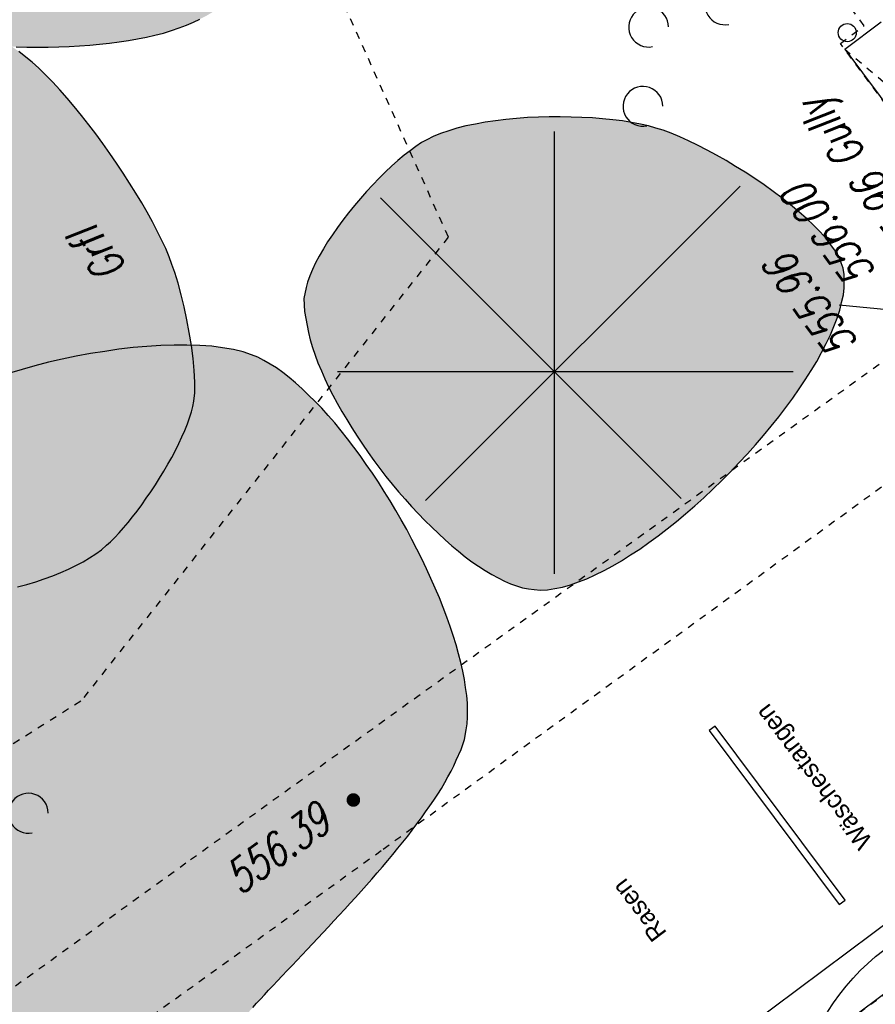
# Model space of a CAD drawing. Header units: metres. Extents: x 2 to 485, y 6 to 594.
# Tile 167 of 176: x 369 to 381, y 394 to 408. Entities that reach past the tile are written whole.
import ezdxf
from ezdxf.enums import TextEntityAlignment as Align

# ---------------------------------------------------------------- set-up
doc = ezdxf.new("R2010")
doc.units = ezdxf.units.M
doc.header["$LTSCALE"] = 0.0125
for name, pattern in [('260241_A_bea$0$GESTRICHELT', [0.4, 0.2, -0.2]), ('260241_A_bea$0$GESTRICHELTX2', [0.7, 0.5, -0.2]), ('260241_A_bea$0$PUNKTIERT', [0.2, 0, -0.2])]:
    doc.linetypes.add(name, pattern=pattern)
for name, color, linetype in [('260241_A_bea$0$B10_GEBAEUDE', 1, 'Continuous'), ('260241_A_bea$0$B13_GEB_ZUBEHOER', 12, 'Continuous'), ('260241_A_bea$0$B14_GEB_ZUB_GESTR', 12, 'Continuous'), ('260241_A_bea$0$B25_EINFASS_GEPKT', 7, '260241_A_bea$0$PUNKTIERT'), ('260241_A_bea$0$B28_VEINFASS_TXT', 5, 'Continuous'), ('260241_A_bea$0$B30_BEWSYM', 3, 'Continuous'), ('260241_A_bea$0$B31_BEWLIN', 3, 'Continuous'), ('260241_A_bea$0$B32_BEWLIN_GESTR', 3, 'Continuous'), ('260241_A_bea$0$B53_HAUPTHOEHEN', 4, 'Continuous'), ('260241_A_bea$0$B54_HOEHEN', 253, 'Continuous'), ('f_baum', 3, 'Continuous'), ('f_einfassung', 51, 'Continuous'), ('f_spiel', 2, 'Continuous'), ('f_text_100', 7, 'Continuous')]:
    doc.layers.add(name, color=color, linetype=linetype)
doc.layers.add('260241_A_bea$0$f_fill_baum', color=86, linetype='Continuous', lineweight=18)
doc.styles.add('260241_A_bea$0$ROMANS', font='ROMANS')

# ---------------------------------------------------------------- blocks, each defined once
blk = doc.blocks.new('260241_A_bea$0$HOEHENPKT_ZENTR')
at = {"const_width": 0.75}
blk.add_lwpolyline([(-0.375, 0, 1), (0.375, 0, 1)], format="xyb", close=True, dxfattribs=at)
blk = doc.blocks.new('260241_A_bea$0$GEBUESCH_SYM')
for centre in [(0, 0.127), (-0.18, 0.002), (0.18, 0.002)]:
    blk.add_arc(centre, 0.055, 309.521, 230.479)
blk = doc.blocks.new('260241_A_bea$0$Nadelbaum')
at = {"lineweight": -2}
for p, q in [((0.4, 0), (-0.4, 0)), ((-0.28, 0.28), (0.28, -0.28)), ((0.28, 0.28), (-0.28, -0.28)), ((0, -0.4), (0, 0.4))]:
    blk.add_line(p, q, dxfattribs=at)
blk.add_circle((0, 0), 0.5, dxfattribs=at)
blk = doc.blocks.new('260241_A_bea$0$Nadelbaum_Stamm')
at = {"lineweight": -2}
blk.add_hatch(color=256, dxfattribs=at).paths.add_polyline_path([(0, 0.5, -1), (0, -0.5, -1)], flags=0)

msp = doc.modelspace()

# ---------------------------------------------------------------- hatches: boundary and pattern name
at = {"layer": '260241_A_bea$0$f_fill_baum'}
h = msp.add_hatch(color=256, dxfattribs=at)
h.dxf.hatch_style = 1
h.paths.add_polyline_path([(371.745, 407.708), (371.835, 407.777), (371.93, 407.867), (372.026, 407.973), (372.122, 408.079), (372.219, 408.201), (372.316, 408.336), (372.413, 408.471), (372.51, 408.618), (372.604, 408.773), (372.652, 408.851), (372.699, 408.931), (372.745, 409.013), (372.79, 409.094), (372.835, 409.176), (372.879, 409.259), (372.922, 409.342), (372.964, 409.426), (373.005, 409.51), (373.047, 409.594), (373.087, 409.679), (373.126, 409.764), (373.202, 409.932), (373.272, 410.099), (373.333, 410.26), (373.395, 410.422), (373.449, 410.578), (373.492, 410.724), (373.535, 410.87), (373.568, 411.006), (373.589, 411.127), (373.618, 411.306), (373.631, 411.508), (373.628, 411.727), (373.626, 411.836), (373.62, 411.95), (373.61, 412.067), (373.601, 412.184), (373.588, 412.305), (373.572, 412.428), (373.556, 412.551), (373.536, 412.677), (373.513, 412.805), (373.491, 412.933), (373.466, 413.063), (373.438, 413.194), (373.41, 413.325), (373.379, 413.457), (373.345, 413.589), (373.31, 413.72), (373.273, 413.852), (373.233, 413.983), (373.194, 414.114), (373.152, 414.245), (373.108, 414.374), (373.065, 414.504), (373.019, 414.633), (372.972, 414.759), (372.924, 414.885), (372.875, 415.009), (372.824, 415.13), (372.772, 415.25), (372.719, 415.367), (372.664, 415.48), (372.61, 415.594), (372.554, 415.704), (372.497, 415.809), (372.44, 415.914), (372.382, 416.014), (372.323, 416.109), (372.264, 416.204), (372.204, 416.294), (372.144, 416.377), (372.084, 416.461), (372.024, 416.539), (371.964, 416.611), (371.891, 416.693), (371.804, 416.783), (371.705, 416.877), (371.606, 416.97), (371.496, 417.067), (371.377, 417.165), (371.258, 417.263), (371.131, 417.361), (370.999, 417.458), (370.868, 417.555), (370.732, 417.65), (370.595, 417.74), (370.457, 417.83), (370.318, 417.915), (370.181, 417.992), (370.044, 418.069), (369.909, 418.138), (369.779, 418.197), (369.649, 418.255), (369.524, 418.303), (369.408, 418.337), (369.291, 418.37), (369.183, 418.39), (369.088, 418.394), (368.987, 418.397), (368.875, 418.385), (368.754, 418.358), (368.633, 418.331), (368.502, 418.29), (368.365, 418.238), (368.228, 418.186), (368.086, 418.123), (367.941, 418.052), (367.796, 417.982), (367.649, 417.904), (367.502, 417.82), (367.354, 417.736), (367.207, 417.646), (367.063, 417.554), (366.92, 417.463), (366.781, 417.37), (366.649, 417.278), (366.516, 417.185), (366.39, 417.093), (366.274, 417.005), (366.158, 416.917), (366.052, 416.832), (365.96, 416.755), (365.878, 416.686), (365.793, 416.611), (365.705, 416.531), (365.617, 416.451), (365.526, 416.365), (365.433, 416.274), (365.34, 416.183), (365.245, 416.087), (365.149, 415.986), (365.052, 415.885), (364.954, 415.78), (364.855, 415.671), (364.757, 415.563), (364.659, 415.451), (364.561, 415.337), (364.462, 415.222), (364.364, 415.104), (364.267, 414.984), (364.17, 414.865), (364.075, 414.744), (363.982, 414.621), (363.889, 414.499), (363.798, 414.376), (363.71, 414.252), (363.622, 414.128), (363.536, 414.003), (363.454, 413.879), (363.372, 413.754), (363.294, 413.629), (363.22, 413.505), (363.146, 413.382), (363.077, 413.26), (363.014, 413.139), (362.951, 413.019), (362.893, 412.901), (362.841, 412.785), (362.789, 412.669), (362.743, 412.555), (362.704, 412.445), (362.665, 412.335), (362.633, 412.228), (362.609, 412.125), (362.585, 412.022), (362.569, 411.923), (362.562, 411.829), (362.554, 411.735), (362.555, 411.645), (362.566, 411.561), (362.582, 411.431), (362.626, 411.285), (362.692, 411.129), (362.724, 411.05), (362.762, 410.969), (362.805, 410.886), (362.848, 410.803), (362.896, 410.718), (362.949, 410.631), (363.001, 410.544), (363.058, 410.456), (363.118, 410.367), (363.179, 410.278), (363.244, 410.189), (363.312, 410.099), (363.38, 410.009), (363.451, 409.919), (363.524, 409.829), (363.597, 409.738), (363.672, 409.648), (363.749, 409.558), (363.826, 409.469), (363.905, 409.38), (363.986, 409.293), (364.067, 409.206), (364.15, 409.121), (364.233, 409.038), (364.316, 408.954), (364.4, 408.873), (364.484, 408.794), (364.568, 408.715), (364.652, 408.638), (364.735, 408.564), (364.819, 408.491), (364.902, 408.421), (364.985, 408.355), (365.067, 408.289), (365.148, 408.226), (365.227, 408.168), (365.306, 408.11), (365.384, 408.056), (365.46, 408.007), (365.536, 407.959), (365.61, 407.916), (365.682, 407.878), (365.77, 407.83), (365.867, 407.784), (365.971, 407.74), (366.075, 407.696), (366.187, 407.655), (366.304, 407.616), (366.421, 407.577), (366.544, 407.54), (366.672, 407.505), (366.8, 407.47), (366.932, 407.437), (367.068, 407.407), (367.205, 407.377), (367.345, 407.35), (367.488, 407.326), (367.631, 407.301), (367.777, 407.279), (367.924, 407.26), (368.071, 407.241), (368.22, 407.225), (368.37, 407.212), (368.52, 407.2), (368.67, 407.191), (368.82, 407.185), (368.97, 407.179), (369.119, 407.176), (369.266, 407.176), (369.413, 407.175), (369.558, 407.178), (369.701, 407.184), (369.844, 407.191), (369.984, 407.201), (370.12, 407.214), (370.257, 407.228), (370.39, 407.246), (370.518, 407.267), (370.645, 407.288), (370.768, 407.312), (370.884, 407.341), (371.001, 407.37), (371.112, 407.403), (371.216, 407.44), (371.32, 407.477), (371.417, 407.518), (371.505, 407.563), (371.593, 407.607), (371.673, 407.655)])
h = msp.add_hatch(color=256, dxfattribs=at)
h.dxf.hatch_style = 1
h.paths.add_polyline_path([(370.218, 400.302), (370.272, 400.35), (370.33, 400.408), (370.391, 400.474), (370.451, 400.54), (370.513, 400.614), (370.576, 400.694), (370.639, 400.774), (370.702, 400.86), (370.765, 400.95), (370.828, 401.04), (370.89, 401.134), (370.949, 401.229), (371.008, 401.323), (371.064, 401.419), (371.115, 401.514), (371.167, 401.609), (371.215, 401.704), (371.257, 401.796), (371.298, 401.887), (371.333, 401.975), (371.361, 402.058), (371.388, 402.141), (371.408, 402.218), (371.419, 402.288), (371.436, 402.403), (371.436, 402.55), (371.424, 402.713), (371.412, 402.877), (371.388, 403.056), (371.357, 403.235), (371.325, 403.414), (371.286, 403.593), (371.245, 403.755), (371.203, 403.917), (371.159, 404.063), (371.119, 404.177), (371.081, 404.281), (371.032, 404.395), (370.974, 404.516), (370.916, 404.637), (370.849, 404.765), (370.775, 404.896), (370.701, 405.027), (370.62, 405.162), (370.533, 405.298), (370.447, 405.435), (370.356, 405.573), (370.262, 405.709), (370.167, 405.844), (370.069, 405.977), (369.97, 406.105), (369.872, 406.233), (369.772, 406.356), (369.673, 406.471), (369.574, 406.586), (369.475, 406.693), (369.379, 406.789), (369.283, 406.884), (369.19, 406.968), (369.103, 407.038), (369.009, 407.113), (368.903, 407.187), (368.785, 407.259), (368.668, 407.331), (368.54, 407.402), (368.403, 407.471), (368.265, 407.54), (368.118, 407.606), (367.964, 407.67), (367.809, 407.734), (367.646, 407.795), (367.477, 407.853), (367.309, 407.912), (367.135, 407.968), (366.956, 408.02), (366.777, 408.072), (366.593, 408.121), (366.407, 408.166), (366.221, 408.211), (366.033, 408.252), (365.843, 408.289), (365.654, 408.327), (365.464, 408.36), (365.275, 408.389), (365.086, 408.417), (364.897, 408.441), (364.711, 408.46), (364.524, 408.478), (364.339, 408.491), (364.159, 408.499), (363.979, 408.507), (363.803, 408.509), (363.633, 408.505), (363.463, 408.502), (363.299, 408.493), (363.143, 408.477), (362.986, 408.461), (362.836, 408.438), (362.696, 408.409), (362.556, 408.38), (362.425, 408.344), (362.305, 408.301), (362.185, 408.258), (362.076, 408.207), (361.979, 408.149), (361.882, 408.09), (361.797, 408.024), (361.728, 407.949), (361.647, 407.864), (361.57, 407.752), (361.497, 407.619), (361.424, 407.486), (361.355, 407.331), (361.29, 407.161), (361.225, 406.991), (361.165, 406.806), (361.111, 406.612), (361.058, 406.419), (361.011, 406.216), (360.97, 406.011), (360.929, 405.805), (360.894, 405.596), (360.867, 405.39), (360.841, 405.185), (360.822, 404.983), (360.812, 404.79), (360.802, 404.597), (360.8, 404.413), (360.808, 404.244), (360.816, 404.075), (360.833, 403.921), (360.861, 403.789), (360.878, 403.71), (360.901, 403.628), (360.929, 403.544), (360.958, 403.46), (360.993, 403.373), (361.033, 403.284), (361.072, 403.195), (361.117, 403.104), (361.166, 403.011), (361.214, 402.918), (361.267, 402.823), (361.324, 402.728), (361.382, 402.633), (361.443, 402.538), (361.508, 402.442), (361.572, 402.346), (361.64, 402.249), (361.711, 402.153), (361.782, 402.057), (361.856, 401.961), (361.932, 401.866), (362.008, 401.771), (362.087, 401.677), (362.168, 401.585), (362.248, 401.492), (362.33, 401.401), (362.414, 401.312), (362.497, 401.222), (362.581, 401.134), (362.666, 401.049), (362.751, 400.964), (362.837, 400.881), (362.923, 400.801), (363.009, 400.722), (363.096, 400.646), (363.182, 400.574), (363.267, 400.501), (363.352, 400.431), (363.436, 400.366), (363.521, 400.301), (363.604, 400.241), (363.686, 400.185), (363.768, 400.129), (363.848, 400.078), (363.926, 400.033), (364.004, 399.987), (364.079, 399.946), (364.153, 399.911), (364.24, 399.87), (364.336, 399.831), (364.439, 399.795), (364.542, 399.76), (364.653, 399.728), (364.77, 399.698), (364.886, 399.668), (365.009, 399.641), (365.137, 399.617), (365.264, 399.593), (365.396, 399.572), (365.532, 399.554), (365.669, 399.536), (365.809, 399.521), (365.952, 399.509), (366.095, 399.497), (366.241, 399.488), (366.388, 399.482), (366.536, 399.476), (366.685, 399.473), (366.835, 399.474), (366.986, 399.475), (367.137, 399.479), (367.287, 399.486), (367.437, 399.493), (367.587, 399.503), (367.735, 399.517), (367.882, 399.53), (368.028, 399.546), (368.171, 399.566), (368.314, 399.586), (368.455, 399.609), (368.592, 399.636), (368.729, 399.663), (368.862, 399.694), (368.99, 399.728), (369.118, 399.762), (369.241, 399.799), (369.358, 399.839), (369.475, 399.88), (369.587, 399.925), (369.691, 399.973), (369.795, 400.021), (369.892, 400.072), (369.98, 400.127), (370.068, 400.182), (370.148, 400.24)])
h = msp.add_hatch(color=256, dxfattribs=at)
h.dxf.hatch_style = 1
h.paths.add_polyline_path([(376.113, 399.692), (376.202, 399.683), (376.299, 399.688), (376.402, 399.706), (376.506, 399.725), (376.615, 399.756), (376.728, 399.798), (376.841, 399.84), (376.958, 399.893), (377.078, 399.955), (377.198, 400.017), (377.321, 400.088), (377.445, 400.168), (377.57, 400.249), (377.697, 400.338), (377.824, 400.433), (377.95, 400.528), (378.077, 400.63), (378.203, 400.737), (378.329, 400.845), (378.454, 400.958), (378.577, 401.075), (378.701, 401.193), (378.822, 401.315), (378.939, 401.439), (379.056, 401.563), (379.169, 401.689), (379.277, 401.817), (379.385, 401.944), (379.488, 402.073), (379.584, 402.202), (379.681, 402.331), (379.771, 402.459), (379.854, 402.586), (379.937, 402.713), (380.012, 402.839), (380.078, 402.962), (380.144, 403.084), (380.201, 403.203), (380.247, 403.318), (380.294, 403.434), (380.33, 403.545), (380.355, 403.65), (380.379, 403.755), (380.392, 403.855), (380.392, 403.947), (380.391, 404.039), (380.377, 404.123), (380.35, 404.199), (380.321, 404.277), (380.272, 404.361), (380.207, 404.449), (380.142, 404.536), (380.06, 404.626), (379.966, 404.718), (379.872, 404.81), (379.765, 404.904), (379.65, 404.997), (379.536, 405.09), (379.413, 405.183), (379.286, 405.273), (379.158, 405.362), (379.026, 405.448), (378.893, 405.528), (378.761, 405.609), (378.628, 405.685), (378.499, 405.754), (378.369, 405.822), (378.243, 405.883), (378.124, 405.935), (378.005, 405.986), (377.893, 406.027), (377.793, 406.057), (377.693, 406.087), (377.58, 406.113), (377.456, 406.135), (377.332, 406.156), (377.198, 406.173), (377.058, 406.185), (376.918, 406.198), (376.772, 406.206), (376.623, 406.21), (376.474, 406.214), (376.323, 406.213), (376.173, 406.208), (376.022, 406.202), (375.872, 406.191), (375.726, 406.175), (375.581, 406.159), (375.44, 406.139), (375.307, 406.114), (375.174, 406.088), (375.049, 406.057), (374.936, 406.021), (374.822, 405.985), (374.72, 405.943), (374.634, 405.896), (374.561, 405.857), (374.484, 405.806), (374.403, 405.745), (374.321, 405.683), (374.236, 405.611), (374.149, 405.532), (374.063, 405.453), (373.975, 405.366), (373.889, 405.274), (373.803, 405.183), (373.718, 405.087), (373.637, 404.989), (373.555, 404.89), (373.477, 404.789), (373.404, 404.688), (373.332, 404.587), (373.265, 404.487), (373.207, 404.39), (373.149, 404.292), (373.099, 404.197), (373.059, 404.108), (373.019, 404.018), (372.989, 403.933), (372.972, 403.856), (372.939, 403.705), (372.945, 403.528), (372.982, 403.334), (373, 403.237), (373.026, 403.135), (373.059, 403.03), (373.093, 402.926), (373.133, 402.819), (373.18, 402.709), (373.227, 402.599), (373.28, 402.487), (373.338, 402.374), (373.397, 402.262), (373.461, 402.149), (373.53, 402.036), (373.599, 401.922), (373.672, 401.808), (373.749, 401.696), (373.825, 401.583), (373.905, 401.471), (373.988, 401.361), (374.071, 401.251), (374.157, 401.144), (374.245, 401.04), (374.334, 400.936), (374.424, 400.835), (374.516, 400.739), (374.608, 400.642), (374.701, 400.55), (374.794, 400.463), (374.886, 400.376), (374.979, 400.294), (375.071, 400.218), (375.164, 400.143), (375.257, 400.074), (375.348, 400.013), (375.439, 399.951), (375.529, 399.897), (375.616, 399.851), (375.704, 399.806), (375.79, 399.769), (375.873, 399.742), (375.956, 399.715), (376.036, 399.698)])
h = msp.add_hatch(color=256, dxfattribs=at)
h.dxf.hatch_style = 1
h.paths.add_polyline_path([(365.622, 400.773), (365.505, 400.759), (365.369, 400.773), (365.218, 400.807), (365.066, 400.84), (364.9, 400.893), (364.725, 400.959), (364.638, 400.992), (364.548, 401.029), (364.457, 401.068), (364.365, 401.106), (364.272, 401.147), (364.178, 401.189), (364.084, 401.232), (363.989, 401.276), (363.894, 401.321), (363.799, 401.366), (363.704, 401.412), (363.609, 401.458), (363.514, 401.503), (363.419, 401.548), (363.325, 401.592), (363.231, 401.636), (363.138, 401.678), (363.047, 401.719), (362.956, 401.76), (362.867, 401.799), (362.781, 401.835), (362.695, 401.871), (362.611, 401.905), (362.53, 401.935), (362.368, 401.994), (362.218, 402.039), (362.086, 402.062), (361.954, 402.085), (361.839, 402.086), (361.749, 402.06), (361.631, 402.024), (361.52, 401.932), (361.416, 401.796), (361.363, 401.728), (361.312, 401.648), (361.263, 401.559), (361.215, 401.471), (361.168, 401.373), (361.124, 401.267), (361.08, 401.161), (361.038, 401.047), (360.998, 400.927), (360.958, 400.808), (360.921, 400.682), (360.887, 400.552), (360.853, 400.421), (360.821, 400.286), (360.792, 400.148), (360.763, 400.009), (360.737, 399.868), (360.714, 399.725), (360.691, 399.582), (360.671, 399.438), (360.654, 399.294), (360.638, 399.15), (360.626, 399.007), (360.617, 398.866), (360.608, 398.725), (360.602, 398.585), (360.6, 398.449), (360.598, 398.313), (360.599, 398.18), (360.605, 398.052), (360.611, 397.925), (360.621, 397.803), (360.636, 397.687), (360.65, 397.571), (360.668, 397.462), (360.691, 397.361), (360.737, 397.161), (360.802, 396.994), (360.888, 396.873), (360.959, 396.77), (361.063, 396.677), (361.191, 396.592), (361.319, 396.506), (361.471, 396.428), (361.64, 396.356), (361.725, 396.32), (361.814, 396.286), (361.907, 396.253), (361.999, 396.219), (362.095, 396.187), (362.193, 396.156), (362.292, 396.125), (362.393, 396.095), (362.496, 396.065), (362.6, 396.036), (362.705, 396.007), (362.811, 395.979), (362.917, 395.951), (363.024, 395.923), (363.131, 395.895), (363.237, 395.866), (363.343, 395.838), (363.448, 395.81), (363.553, 395.782), (363.658, 395.754), (363.761, 395.726), (363.864, 395.698), (363.966, 395.669), (364.065, 395.64), (364.163, 395.61), (364.259, 395.58), (364.351, 395.549), (364.444, 395.518), (364.533, 395.486), (364.618, 395.453), (364.787, 395.386), (364.939, 395.314), (365.067, 395.237), (365.148, 395.186), (365.232, 395.125), (365.317, 395.056), (365.403, 394.987), (365.49, 394.91), (365.578, 394.826), (365.666, 394.742), (365.755, 394.65), (365.844, 394.553), (365.933, 394.455), (366.023, 394.352), (366.113, 394.245), (366.204, 394.138), (366.295, 394.027), (366.387, 393.913), (366.478, 393.799), (366.57, 393.682), (366.661, 393.564), (366.753, 393.446), (366.845, 393.326), (366.936, 393.207), (367.028, 393.088), (367.119, 392.97), (367.21, 392.853), (367.301, 392.736), (367.391, 392.62), (367.48, 392.508), (367.568, 392.395), (367.656, 392.285), (367.742, 392.18), (367.828, 392.075), (367.913, 391.974), (367.997, 391.88), (368.082, 391.786), (368.165, 391.698), (368.246, 391.618), (368.327, 391.537), (368.406, 391.463), (368.483, 391.398), (368.56, 391.334), (368.635, 391.279), (368.708, 391.234), (368.853, 391.143), (368.989, 391.094), (369.114, 391.099), (369.207, 391.102), (369.315, 391.136), (369.434, 391.195), (369.553, 391.254), (369.682, 391.338), (369.818, 391.441), (369.886, 391.493), (369.956, 391.549), (370.028, 391.61), (370.099, 391.67), (370.172, 391.734), (370.245, 391.801), (370.319, 391.869), (370.394, 391.94), (370.469, 392.013), (370.545, 392.086), (370.621, 392.162), (370.698, 392.24), (370.774, 392.317), (370.851, 392.396), (370.927, 392.476), (371.003, 392.556), (371.078, 392.636), (371.153, 392.717), (371.228, 392.798), (371.302, 392.88), (371.375, 392.961), (371.449, 393.042), (371.521, 393.123), (371.592, 393.202), (371.662, 393.281), (371.731, 393.358), (371.798, 393.433), (371.865, 393.509), (371.931, 393.583), (371.994, 393.654), (372.057, 393.725), (372.117, 393.793), (372.175, 393.857), (372.232, 393.921), (372.287, 393.981), (372.338, 394.038), (372.393, 394.097), (372.452, 394.16), (372.514, 394.226), (372.576, 394.292), (372.641, 394.361), (372.708, 394.432), (372.775, 394.503), (372.844, 394.576), (372.914, 394.65), (372.984, 394.724), (373.056, 394.8), (373.129, 394.878), (373.203, 394.956), (373.278, 395.036), (373.353, 395.117), (373.427, 395.197), (373.502, 395.279), (373.577, 395.361), (373.652, 395.443), (373.727, 395.526), (373.801, 395.61), (373.876, 395.695), (373.95, 395.78), (374.023, 395.865), (374.095, 395.95), (374.166, 396.035), (374.235, 396.12), (374.304, 396.204), (374.37, 396.288), (374.434, 396.372), (374.498, 396.456), (374.56, 396.539), (374.618, 396.621), (374.677, 396.704), (374.732, 396.786), (374.784, 396.867), (374.835, 396.947), (374.882, 397.026), (374.925, 397.104), (374.968, 397.182), (375.007, 397.259), (375.041, 397.334), (375.108, 397.482), (375.155, 397.623), (375.177, 397.754), (375.191, 397.837), (375.197, 397.928), (375.195, 398.026), (375.194, 398.124), (375.185, 398.229), (375.169, 398.339), (375.153, 398.449), (375.131, 398.565), (375.102, 398.685), (375.073, 398.804), (375.037, 398.927), (374.996, 399.054), (374.956, 399.181), (374.91, 399.311), (374.859, 399.443), (374.807, 399.575), (374.751, 399.709), (374.69, 399.843), (374.63, 399.977), (374.565, 400.112), (374.497, 400.247), (374.429, 400.382), (374.357, 400.517), (374.282, 400.65), (374.207, 400.783), (374.129, 400.914), (374.048, 401.043), (373.967, 401.171), (373.883, 401.296), (373.798, 401.417), (373.713, 401.539), (373.627, 401.657), (373.539, 401.769), (373.452, 401.882), (373.363, 401.99), (373.274, 402.092), (373.184, 402.193), (373.094, 402.287), (373.004, 402.374), (372.914, 402.462), (372.825, 402.542), (372.737, 402.614), (372.648, 402.685), (372.56, 402.748), (372.474, 402.801), (372.387, 402.853), (372.301, 402.895), (372.218, 402.927), (372.103, 402.971), (371.968, 403.004), (371.818, 403.026), (371.668, 403.048), (371.502, 403.06), (371.326, 403.062), (371.15, 403.064), (370.964, 403.057), (370.773, 403.042), (370.583, 403.028), (370.387, 403.006), (370.191, 402.977), (369.994, 402.947), (369.797, 402.91), (369.605, 402.868), (369.414, 402.826), (369.228, 402.778), (369.052, 402.726), (368.876, 402.674), (368.709, 402.617), (368.558, 402.556), (368.406, 402.495), (368.269, 402.431), (368.153, 402.365), (368.067, 402.316), (367.975, 402.257), (367.877, 402.189), (367.778, 402.121), (367.674, 402.044), (367.566, 401.963), (367.458, 401.882), (367.346, 401.797), (367.232, 401.711), (367.118, 401.625), (367.003, 401.538), (366.888, 401.453), (366.772, 401.368), (366.656, 401.285), (366.542, 401.208), (366.429, 401.132), (366.318, 401.061), (366.21, 401), (366.102, 400.939), (365.998, 400.887), (365.899, 400.848), (365.8, 400.809), (365.707, 400.782)])
h.paths.add_polyline_path([(365.307, 389.161), (365.424, 389.159), (365.556, 389.192), (365.696, 389.253), (365.766, 389.283), (365.838, 389.32), (365.911, 389.363), (365.985, 389.406), (366.06, 389.455), (366.136, 389.51), (366.212, 389.564), (366.289, 389.624), (366.366, 389.688), (366.443, 389.753), (366.52, 389.822), (366.597, 389.895), (366.673, 389.967), (366.749, 390.043), (366.823, 390.122), (366.897, 390.201), (366.97, 390.282), (367.041, 390.365), (367.112, 390.448), (367.181, 390.533), (367.247, 390.62), (367.313, 390.707), (367.377, 390.795), (367.438, 390.884), (367.498, 390.972), (367.555, 391.061), (367.608, 391.149), (367.66, 391.236), (367.708, 391.323), (367.751, 391.409), (367.795, 391.496), (367.834, 391.581), (367.867, 391.664), (367.9, 391.747), (367.928, 391.827), (367.95, 391.905), (367.994, 392.061), (368.013, 392.206), (368.003, 392.334), (367.992, 392.442), (367.958, 392.563), (367.903, 392.691), (367.848, 392.818), (367.773, 392.953), (367.683, 393.09), (367.638, 393.159), (367.589, 393.228), (367.537, 393.298), (367.485, 393.367), (367.429, 393.436), (367.371, 393.505), (367.313, 393.574), (367.253, 393.643), (367.19, 393.71), (367.128, 393.778), (367.064, 393.845), (366.998, 393.91), (366.932, 393.975), (366.864, 394.038), (366.796, 394.099), (366.727, 394.159), (366.657, 394.217), (366.587, 394.272), (366.448, 394.383), (366.308, 394.483), (366.172, 394.567), (366.035, 394.65), (365.901, 394.717), (365.776, 394.764), (365.652, 394.811), (365.536, 394.838), (365.434, 394.84), (365.318, 394.84), (365.189, 394.81), (365.051, 394.754), (364.981, 394.726), (364.909, 394.691), (364.836, 394.651), (364.764, 394.611), (364.69, 394.565), (364.615, 394.515), (364.54, 394.464), (364.464, 394.409), (364.388, 394.349), (364.312, 394.29), (364.236, 394.227), (364.161, 394.16), (364.086, 394.093), (364.011, 394.023), (363.937, 393.95), (363.863, 393.876), (363.79, 393.8), (363.719, 393.722), (363.648, 393.644), (363.579, 393.564), (363.512, 393.483), (363.446, 393.402), (363.382, 393.32), (363.322, 393.238), (363.261, 393.155), (363.204, 393.072), (363.15, 392.989), (363.096, 392.906), (363.046, 392.823), (363.001, 392.741), (362.956, 392.66), (362.916, 392.58), (362.881, 392.501), (362.845, 392.422), (362.815, 392.345), (362.79, 392.27), (362.742, 392.121), (362.718, 391.983), (362.724, 391.862), (362.728, 391.747), (362.759, 391.62), (362.811, 391.484), (362.862, 391.348), (362.934, 391.204), (363.023, 391.056), (363.068, 390.982), (363.117, 390.908), (363.169, 390.833), (363.221, 390.758), (363.276, 390.683), (363.334, 390.608), (363.392, 390.534), (363.453, 390.46), (363.516, 390.387), (363.58, 390.314), (363.646, 390.243), (363.713, 390.173), (363.78, 390.103), (363.849, 390.035), (363.919, 389.97), (363.988, 389.904), (364.058, 389.84), (364.129, 389.779), (364.2, 389.718), (364.271, 389.66), (364.342, 389.606), (364.413, 389.553), (364.484, 389.503), (364.554, 389.458), (364.694, 389.367), (364.83, 389.293), (364.957, 389.242), (365.084, 389.19), (365.202, 389.161)], flags=16)

# ---------------------------------------------------------------- linework, layer by layer
at = {"color": 252}
msp.add_ellipse((380.433, 407.375), major_axis=(0.0884, 0.0884), ratio=1, start_param=5.497787, end_param=11.780972, dxfattribs=at)
at = {"layer": '260241_A_bea$0$B10_GEBAEUDE', "color": 7, "linetype": '260241_A_bea$0$GESTRICHELT'}
msp.add_line((378.507, 392.301), (388.055, 399.368), dxfattribs=at)
at = {"layer": '260241_A_bea$0$B13_GEB_ZUBEHOER', "color": 7, "linetype": 'Continuous'}
for q in [(380.901, 407.522), (381.986, 405.014)]:
    msp.add_line((380.398, 407.146), q, dxfattribs=at)
at = {"layer": '260241_A_bea$0$B14_GEB_ZUB_GESTR', "color": 7, "linetype": '260241_A_bea$0$GESTRICHELTX2'}
msp.add_line((380.398, 407.146), (382.492, 405.392), dxfattribs=at)
at = {"layer": '260241_A_bea$0$B25_EINFASS_GEPKT', "color": 7, "linetype": '260241_A_bea$0$PUNKTIERT', "ltscale": 0.5}
for p, q in [((380.665, 407.471), (375.836, 413.94)), ((380.338, 407.226), (380.665, 407.471)), ((382.045, 404.934), (380.338, 407.226)), ((371.376, 395.964), (381.803, 403.469)), ((382.685, 402.397), (374.006, 396.085)), ((374.006, 396.085), (365.026, 389.616)), ((362.957, 389.893), (371.376, 395.964))]:
    msp.add_line(p, q, dxfattribs=at)
at = {"layer": '260241_A_bea$0$B30_BEWSYM', "linetype": 'Continuous'}
for p, q in [((376.393, 399.907), (376.393, 406.013)), ((373.995, 405.094), (378.142, 400.947)), ((379.687, 402.696), (373.403, 402.696))]:
    msp.add_line(p, q, dxfattribs=at)
at = {"layer": '260241_A_bea$0$B31_BEWLIN', "linetype": 'Continuous'}
msp.add_line((378.954, 405.256), (374.618, 400.921), dxfattribs=at)
for points in [[(368.97, 407.179), (369.119, 407.176), (369.266, 407.176), (369.413, 407.175), (369.558, 407.178), (369.701, 407.184), (369.844, 407.191), (369.984, 407.201), (370.12, 407.214), (370.257, 407.228), (370.39, 407.246), (370.518, 407.267), (370.645, 407.288), (370.768, 407.312), (370.884, 407.341), (371.001, 407.37), (371.112, 407.403), (371.216, 407.44), (371.32, 407.477), (371.417, 407.518), (371.505, 407.563)], [(368.99, 399.728), (369.118, 399.762), (369.241, 399.799), (369.358, 399.839), (369.475, 399.88), (369.587, 399.925), (369.691, 399.973), (369.795, 400.021), (369.892, 400.072), (369.98, 400.127), (370.068, 400.182), (370.148, 400.24), (370.218, 400.302), (370.218, 400.302), (370.272, 400.35), (370.33, 400.408), (370.391, 400.474), (370.451, 400.54), (370.513, 400.614), (370.576, 400.694), (370.639, 400.774), (370.702, 400.86), (370.765, 400.95), (370.828, 401.04), (370.89, 401.134), (370.949, 401.229), (371.008, 401.323), (371.064, 401.419), (371.115, 401.514), (371.167, 401.609), (371.215, 401.704), (371.257, 401.796), (371.298, 401.887), (371.333, 401.975), (371.361, 402.058), (371.388, 402.141), (371.408, 402.218), (371.419, 402.288), (371.436, 402.403), (371.436, 402.55), (371.424, 402.713), (371.412, 402.877), (371.388, 403.056), (371.357, 403.235), (371.325, 403.414), (371.286, 403.593), (371.245, 403.755), (371.203, 403.917), (371.159, 404.063), (371.119, 404.177), (371.081, 404.281), (371.032, 404.395), (370.974, 404.516), (370.916, 404.637), (370.849, 404.765), (370.775, 404.896), (370.701, 405.027), (370.62, 405.162), (370.533, 405.298), (370.447, 405.435), (370.356, 405.573), (370.262, 405.709), (370.167, 405.844), (370.069, 405.977), (369.97, 406.105), (369.872, 406.233), (369.772, 406.356), (369.673, 406.471), (369.574, 406.586), (369.475, 406.693), (369.379, 406.789), (369.283, 406.884), (369.19, 406.968), (369.103, 407.038), (369.009, 407.113)], [(372.232, 393.921), (372.287, 393.981), (372.338, 394.038), (372.393, 394.097), (372.452, 394.16), (372.514, 394.226), (372.576, 394.292), (372.641, 394.361), (372.708, 394.432), (372.775, 394.503), (372.844, 394.576), (372.914, 394.65), (372.984, 394.724), (373.056, 394.8), (373.129, 394.878), (373.203, 394.956), (373.278, 395.036), (373.353, 395.117), (373.427, 395.197), (373.502, 395.279), (373.577, 395.361), (373.652, 395.443), (373.727, 395.526), (373.801, 395.61), (373.876, 395.695), (373.95, 395.78), (374.023, 395.865), (374.095, 395.95), (374.166, 396.035), (374.235, 396.12), (374.304, 396.204), (374.37, 396.288), (374.434, 396.372), (374.498, 396.456), (374.56, 396.539), (374.618, 396.621), (374.677, 396.704), (374.732, 396.786), (374.784, 396.867), (374.835, 396.947), (374.882, 397.026), (374.925, 397.104), (374.968, 397.182), (375.007, 397.259), (375.041, 397.334), (375.108, 397.482), (375.155, 397.623), (375.177, 397.754), (375.191, 397.837), (375.197, 397.928), (375.195, 398.026), (375.194, 398.124), (375.185, 398.229), (375.169, 398.339), (375.153, 398.449), (375.131, 398.565), (375.102, 398.685), (375.073, 398.804), (375.037, 398.927), (374.996, 399.054), (374.956, 399.181), (374.91, 399.311), (374.859, 399.443), (374.807, 399.575), (374.751, 399.709), (374.69, 399.843), (374.63, 399.977), (374.565, 400.112), (374.497, 400.247), (374.429, 400.382), (374.357, 400.517), (374.282, 400.65), (374.207, 400.783), (374.129, 400.914), (374.048, 401.043), (373.967, 401.171), (373.883, 401.296), (373.798, 401.417), (373.713, 401.539), (373.627, 401.657), (373.539, 401.769), (373.452, 401.882), (373.363, 401.99), (373.274, 402.092), (373.184, 402.193), (373.094, 402.287), (373.004, 402.374), (372.914, 402.462), (372.825, 402.542), (372.737, 402.614), (372.648, 402.685), (372.56, 402.748), (372.474, 402.801), (372.387, 402.853), (372.301, 402.895), (372.218, 402.927), (372.103, 402.971), (371.968, 403.004), (371.818, 403.026), (371.668, 403.048), (371.502, 403.06), (371.326, 403.062), (371.15, 403.064), (370.964, 403.057), (370.773, 403.042), (370.583, 403.028), (370.387, 403.006), (370.191, 402.977), (369.994, 402.947), (369.797, 402.91), (369.605, 402.868), (369.414, 402.826), (369.228, 402.778), (369.052, 402.726), (368.876, 402.674)]]:
    msp.add_lwpolyline(points, dxfattribs=at)
msp.add_lwpolyline([(376.113, 399.692), (376.202, 399.683), (376.299, 399.688), (376.402, 399.706), (376.506, 399.725), (376.615, 399.756), (376.728, 399.798), (376.841, 399.84), (376.958, 399.893), (377.078, 399.955), (377.198, 400.017), (377.321, 400.088), (377.445, 400.168), (377.57, 400.249), (377.697, 400.338), (377.824, 400.433), (377.95, 400.528), (378.077, 400.63), (378.203, 400.737), (378.329, 400.845), (378.454, 400.958), (378.577, 401.075), (378.701, 401.193), (378.822, 401.315), (378.939, 401.439), (379.056, 401.563), (379.169, 401.689), (379.277, 401.817), (379.385, 401.944), (379.488, 402.073), (379.584, 402.202), (379.681, 402.331), (379.771, 402.459), (379.854, 402.586), (379.937, 402.713), (380.012, 402.839), (380.078, 402.962), (380.144, 403.084), (380.201, 403.203), (380.247, 403.318), (380.294, 403.434), (380.33, 403.545), (380.355, 403.65), (380.379, 403.755), (380.392, 403.855), (380.392, 403.947), (380.391, 404.039), (380.377, 404.123), (380.35, 404.199), (380.321, 404.277), (380.272, 404.361), (380.207, 404.449), (380.142, 404.536), (380.06, 404.626), (379.966, 404.718), (379.872, 404.81), (379.765, 404.904), (379.65, 404.997), (379.536, 405.09), (379.413, 405.183), (379.286, 405.273), (379.158, 405.362), (379.026, 405.448), (378.893, 405.528), (378.761, 405.609), (378.628, 405.685), (378.499, 405.754), (378.369, 405.822), (378.243, 405.883), (378.124, 405.935), (378.005, 405.986), (377.893, 406.027), (377.793, 406.057), (377.693, 406.087), (377.58, 406.113), (377.456, 406.135), (377.332, 406.156), (377.198, 406.173), (377.058, 406.185), (376.918, 406.198), (376.772, 406.206), (376.623, 406.21), (376.474, 406.214), (376.323, 406.213), (376.173, 406.208), (376.022, 406.202), (375.872, 406.191), (375.726, 406.175), (375.581, 406.159), (375.44, 406.139), (375.307, 406.114), (375.174, 406.088), (375.049, 406.057), (374.936, 406.021), (374.822, 405.985), (374.72, 405.943), (374.634, 405.896), (374.561, 405.857), (374.484, 405.806), (374.403, 405.745), (374.321, 405.683), (374.236, 405.611), (374.149, 405.532), (374.063, 405.453), (373.975, 405.366), (373.889, 405.274), (373.803, 405.183), (373.718, 405.087), (373.637, 404.989), (373.555, 404.89), (373.477, 404.789), (373.404, 404.688), (373.332, 404.587), (373.265, 404.487), (373.207, 404.39), (373.149, 404.292), (373.099, 404.197), (373.059, 404.108), (373.019, 404.018), (372.989, 403.933), (372.972, 403.856), (372.939, 403.705), (372.945, 403.528), (372.982, 403.334), (373, 403.237), (373.026, 403.135), (373.059, 403.03), (373.093, 402.926), (373.133, 402.819), (373.18, 402.709), (373.227, 402.599), (373.28, 402.487), (373.338, 402.374), (373.397, 402.262), (373.461, 402.149), (373.53, 402.036), (373.599, 401.922), (373.672, 401.808), (373.749, 401.696), (373.825, 401.583), (373.905, 401.471), (373.988, 401.361), (374.071, 401.251), (374.157, 401.144), (374.245, 401.04), (374.334, 400.936), (374.424, 400.835), (374.516, 400.739), (374.608, 400.642), (374.701, 400.55), (374.794, 400.463), (374.886, 400.376), (374.979, 400.294), (375.071, 400.218), (375.164, 400.143), (375.257, 400.074), (375.348, 400.013), (375.439, 399.951), (375.529, 399.897), (375.616, 399.851), (375.704, 399.806), (375.79, 399.769), (375.873, 399.742), (375.956, 399.715), (376.036, 399.698), (376.113, 399.692)], close=True, dxfattribs=at)
at = {"layer": '260241_A_bea$0$B32_BEWLIN_GESTR', "linetype": '260241_A_bea$0$GESTRICHELT'}
for p, q in [((373.332, 408.116), (374.929, 404.554)), ((374.929, 404.554), (369.861, 398.149)), ((369.861, 398.149), (364.683, 394.88))]:
    msp.add_line(p, q, dxfattribs=at)
at = {"layer": '260241_A_bea$0$B53_HAUPTHOEHEN', "color": 252, "linetype": 'Continuous'}
msp.add_line((381.802, 403.469), (380.323, 403.616), dxfattribs=at)
at = {"layer": 'f_baum'}
for p, q in [((387.001, 399.581), (369.453, 386.494)), ((387.455, 398.966), (369.909, 385.883))]:
    msp.add_line(p, q, dxfattribs=at)
at = {"layer": 'f_baum', "ltscale": 0.5}
msp.add_circle((382.733, 392.311), 3, dxfattribs=at)
at = {"layer": 'f_einfassung'}
msp.add_line((388.032, 399.399), (369.909, 385.883), dxfattribs=at)
at = {"layer": 'f_spiel'}
for p, q in [((378.609, 397.806), (378.528, 397.746)), ((378.528, 397.746), (380.322, 395.342)), ((380.403, 395.402), (378.609, 397.806)), ((380.322, 395.342), (380.403, 395.402))]:
    msp.add_line(p, q, dxfattribs=at)

# ---------------------------------------------------------------- block references
at = {"layer": '260241_A_bea$0$B30_BEWSYM', "xscale": 5, "yscale": 5, "rotation": 51.08379076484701}
for p in [(378.188, 407.052), (368.58, 395.897)]:
    msp.add_blockref('260241_A_bea$0$GEBUESCH_SYM', p, dxfattribs=at)
at = {"layer": '260241_A_bea$0$B30_BEWSYM', "linetype": 'Continuous', "xscale": 0.569999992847, "yscale": 0.569999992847, "zscale": 0.569999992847}
msp.add_blockref('260241_A_bea$0$Nadelbaum_Stamm', (376.39, 402.699), dxfattribs=at)
at = {"layer": '260241_A_bea$0$B31_BEWLIN', "linetype": 'Continuous', "xscale": 0.009999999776, "yscale": 0.009999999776, "zscale": 0.009999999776}
msp.add_blockref('260241_A_bea$0$Nadelbaum', (376.393, 402.696), dxfattribs=at)
at = {"layer": '260241_A_bea$0$B54_HOEHEN', "color": 252, "xscale": 0.125, "yscale": 0.125}
msp.add_blockref('260241_A_bea$0$HOEHENPKT_ZENTR', (373.621, 396.786), dxfattribs=at)

# ---------------------------------------------------------------- texts
at = {"layer": '260241_A_bea$0$B28_VEINFASS_TXT', "color": 252, "style": '260241_A_bea$0$ROMANS', "oblique": 15, "width": 0.75}
msp.add_text('Grfl', height=0.45, rotation=126.7022, dxfattribs=at).set_placement((370.283, 404.444), align=Align.CENTER)
at = {"layer": '260241_A_bea$0$B53_HAUPTHOEHEN', "color": 252, "style": '260241_A_bea$0$ROMANS', "oblique": 15, "width": 0.75}
for s, rotation, p in [('555.96 Gully', 126.6418, (381.62, 404.098)), ('556.39', 35.9941, (371.925, 395.647))]:
    msp.add_text(s, height=0.45, rotation=rotation, dxfattribs=at).set_placement(p, align=Align.MIDDLE_LEFT)
for s, p in [('556.00', (380.843, 404.071)), ('555.96', (380.598, 403.095))]:
    msp.add_text(s, height=0.45, rotation=126.6418, dxfattribs=at).set_placement(p)
at = {"layer": 'f_text_100'}
for s, p in [('Wäschestangen', (380.794, 396.225)), ('Rasen', (377.953, 394.954))]:
    msp.add_text(s, height=0.25, rotation=127.224, dxfattribs=at).set_placement(p)

doc.saveas('drawing.dxf')
